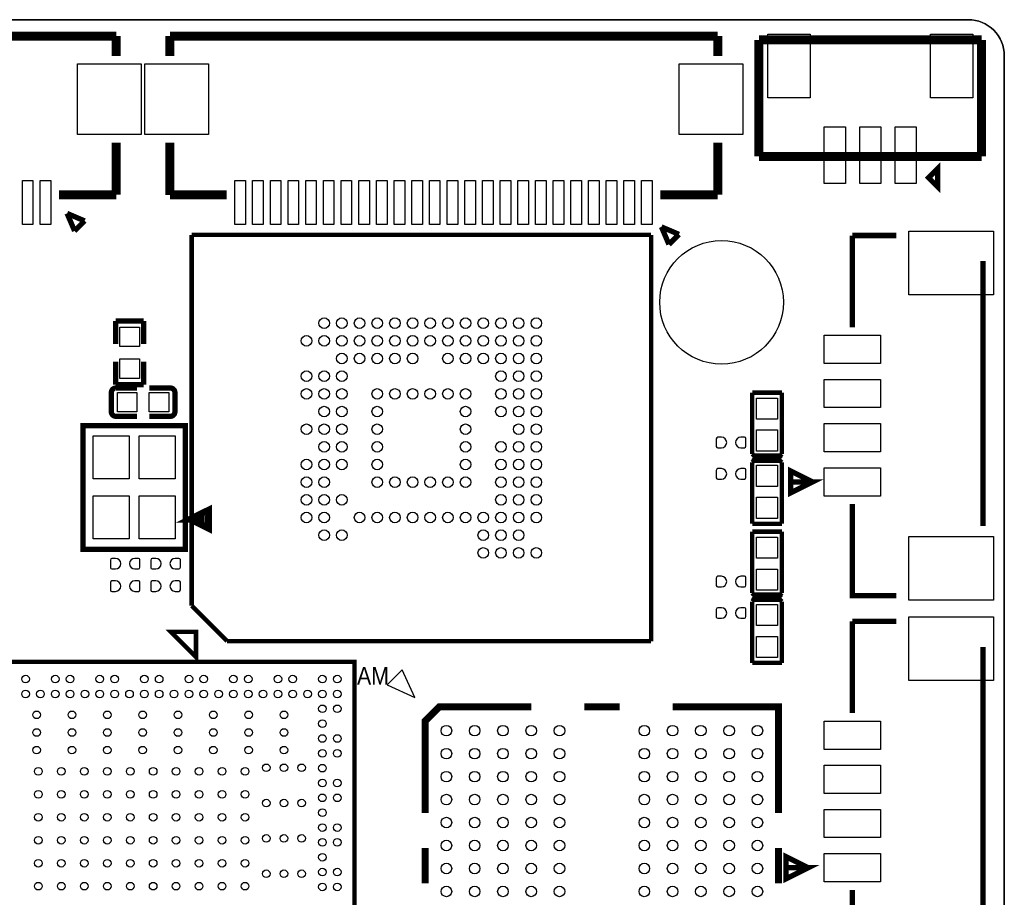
# Model space of a CAD drawing. Extents: x -24.7 to 25.4, y -24.8 to 25.2.
# Tile 6 of 6: x -2.5 to 25.4, y 0.3 to 25.2. Entities that reach past the tile are written whole.
import ezdxf

# ---------------------------------------------------------------- set-up
doc = ezdxf.new("R2010")
doc.units = 0
for name, color, linetype in [('BG_OUTLINE', 5, 'CONTINUOUS'), ('PG_SILKSCREEN_TOP', 254, 'CONTINUOUS'), ('PIN_TOP', 12, 'CONTINUOUS')]:
    doc.layers.add(name, color=color, linetype=linetype)

msp = doc.modelspace()

# ---------------------------------------------------------------- linework, layer by layer
at = {"layer": 'BG_OUTLINE'}
msp.add_lwpolyline([(-23.601172, 25.176734), (24.366728, 25.176734, -0.414214), (25.382728, 24.160734), (25.382728, -23.807166, -0.414214), (24.366728, -24.823166), (-23.601172, -24.823166, -0.414214), (-24.617172, -23.807166), (-24.617172, 24.160734, -0.414214), (-23.601172, 25.176734)], format="xyb", dxfattribs=at)
msp.add_lwpolyline([(-24.617172, 24.160734), (-24.617172, -23.807166, 0.414214), (-23.601172, -24.823166), (24.366728, -24.823166, 0.414214), (25.382728, -23.807166), (25.382728, 24.160734, 0.414214), (24.366728, 25.176734), (-23.601172, 25.176734, 0.414214)], format="xyb", close=True, dxfattribs=at)
at = {"layer": 'PG_SILKSCREEN_TOP'}
for points, const_width in [([(0.25654, 24.71166), (-15.24254, 24.71166)], 0.254), ([(0.25654, 24.71166), (0.25654, 24.15286)], 0.254), ([(1.77546, 24.71166), (1.77546, 24.15286)], 0.254), ([(17.27454, 24.71166), (1.77546, 24.71166)], 0.254), ([(17.27454, 24.71166), (17.27454, 24.15286)], 0.254), ([(18.4404, 24.60498), (18.4404, 21.30552)], 0.254), ([(24.7396, 24.60498), (18.4404, 24.60498)], 0.254), ([(24.7396, 24.60498), (24.7396, 21.30552)], 0.254), ([(0.25654, 21.6916), (0.25654, 20.22348)], 0.254), ([(1.77546, 21.6916), (1.77546, 20.2184)], 0.254), ([(17.27454, 21.6916), (17.27454, 20.22348)], 0.254), ([(24.7396, 21.30552), (18.4404, 21.30552)], 0.254), ([(23.495, 20.955), (23.495, 20.447), (23.241, 20.701), (23.495, 20.955)], 0.1524), ([(0.25654, 20.2184), (-1.36906, 20.2184)], 0.254), ([(3.37566, 20.2184), (1.77546, 20.2184)], 0.254), ([(17.27454, 20.2184), (15.64894, 20.2184)], 0.254), ([(-1.135126, 19.69262), (-0.639318, 19.480784)], 0.14986), ([(-0.923036, 19.197066), (-1.135126, 19.69262)], 0.14986), ([(-0.923036, 19.197066), (-0.639318, 19.480784)], 0.14986), ([(15.681452, 19.31162), (16.17726, 19.099784)], 0.14986), ([(15.893542, 18.816066), (15.681452, 19.31162)], 0.14986), ([(2.39014, 8.5852), (2.39014, 19.08556)], 0.127), ([(2.39014, 19.08556), (15.38986, 19.08556)], 0.127), ([(15.38986, 19.08556), (15.38986, 7.58444)], 0.127), ([(15.893542, 18.816066), (16.17726, 19.099784)], 0.14986), ([(22.33168, 19.06778), (21.082, 19.06778)], 0.1524), ([(21.082, 19.06778), (21.082, 16.46936)], 0.1524), ([(24.78278, 10.84326), (24.78278, 18.34388)], 0.1524), ([(0.23622, 16.64716), (1.03378, 16.64716)], 0.14986), ([(0.23622, 15.99692), (0.23622, 16.64716)], 0.14986), ([(1.03378, 16.64716), (1.03378, 15.99692)], 0.14986), ([(0.23622, 15.49908), (0.23622, 14.84884)], 0.14986), ([(1.03378, 14.84884), (1.03378, 15.49908)], 0.14986), ([(0.23622, 14.84884), (1.03378, 14.84884)], 0.14986), ([(0.24384, 14.74978), (0.84074, 14.74978)], 0.14986), ([(1.78816, 14.74978), (1.19126, 14.74978)], 0.14986), ([(0.11684, 14.07668), (0.11684, 14.62278)], 0.14986), ([(1.91516, 14.62278), (1.91516, 14.07668)], 0.14986), ([(18.2499, 14.62024), (19.0881, 14.62024)], 0.127), ([(18.2499, 12.88288), (18.2499, 14.62024)], 0.127), ([(19.0881, 14.62024), (19.0881, 12.88288)], 0.127), ([(0.24384, 13.94968), (0.84074, 13.94968)], 0.14986), ([(1.78816, 13.94968), (1.19126, 13.94968)], 0.14986), ([(-0.68834, 12.28852), (-0.68834, 13.68806), (2.21234, 13.68806), (2.21234, 10.18794), (-0.68834, 10.18794), (-0.68834, 12.28852)], 0.1524), ([(18.3896, 12.74318), (18.2499, 12.88288)], 0.127), ([(18.2499, 12.64412), (18.3896, 12.78382)], 0.127), ([(18.26768, 12.68984), (18.36928, 12.7889)], 0.127), ([(18.39468, 12.7381), (18.29308, 12.83716)], 0.127), ([(18.29308, 12.83716), (19.07032, 12.83716)], 0.127), ([(19.04492, 12.83716), (18.29308, 12.83716)], 0.127), ([(18.36928, 12.7889), (18.94332, 12.7889)], 0.127), ([(18.3896, 12.78382), (18.9484, 12.78382)], 0.127), ([(18.94332, 12.7889), (19.04492, 12.68984)], 0.127), ([(19.0881, 12.88288), (18.9484, 12.74318)], 0.127), ([(18.9484, 12.78382), (19.0881, 12.64412)], 0.127), ([(19.07032, 12.83716), (18.96872, 12.7381)], 0.127), ([(19.0881, 12.88288), (19.04492, 12.83716)], 0.127), ([(18.2499, 12.64412), (18.29308, 12.68984)], 0.127), ([(18.2499, 10.90676), (18.2499, 12.64412)], 0.127), ([(19.04492, 12.68984), (18.26768, 12.68984)], 0.127), ([(18.29308, 12.68984), (19.04492, 12.68984)], 0.127), ([(18.9484, 12.74318), (18.3896, 12.74318)], 0.127), ([(18.96872, 12.7381), (18.39468, 12.7381)], 0.127), ([(19.0881, 12.64412), (19.0881, 10.90676)], 0.127), ([(19.95932, 12.09294), (19.33448, 12.40536), (19.33448, 11.78052), (19.95932, 12.09294), (19.33448, 12.09294)], 0.1524), ([(2.3622, 11.03884), (2.86258, 10.78738), (2.86258, 11.28776), (2.3622, 11.03884), (2.76098, 11.03884)], 0.20066), ([(21.082, 11.4681), (21.082, 8.86968), (22.33168, 8.86968)], 0.1524), ([(19.0881, 10.90676), (18.2499, 10.90676)], 0.127), ([(18.2499, 10.68324), (19.0881, 10.68324)], 0.127), ([(18.2499, 8.94588), (18.2499, 10.68324)], 0.127), ([(19.0881, 10.68324), (19.0881, 8.94588)], 0.127), ([(18.3896, 8.80618), (18.2499, 8.94588)], 0.127), ([(18.26768, 8.75284), (18.36928, 8.8519)], 0.127), ([(18.39468, 8.8011), (18.29308, 8.90016)], 0.127), ([(18.29308, 8.90016), (19.07032, 8.90016)], 0.127), ([(19.04492, 8.90016), (18.29308, 8.90016)], 0.127), ([(18.36928, 8.8519), (18.94332, 8.8519)], 0.127), ([(18.94332, 8.8519), (19.04492, 8.75284)], 0.127), ([(19.0881, 8.94588), (18.9484, 8.80618)], 0.127), ([(19.07032, 8.90016), (18.96872, 8.8011)], 0.127), ([(19.0881, 8.94588), (19.04492, 8.90016)], 0.127), ([(3.3909, 7.58444), (2.39014, 8.5852)], 0.127), ([(18.2499, 8.70712), (18.3896, 8.84682)], 0.127), ([(18.2499, 8.70712), (18.29308, 8.75284)], 0.127), ([(18.2499, 6.96976), (18.2499, 8.70712)], 0.127), ([(19.04492, 8.75284), (18.26768, 8.75284)], 0.127), ([(18.29308, 8.75284), (19.04492, 8.75284)], 0.127), ([(18.3896, 8.84682), (18.9484, 8.84682)], 0.127), ([(18.9484, 8.80618), (18.3896, 8.80618)], 0.127), ([(18.96872, 8.8011), (18.39468, 8.8011)], 0.127), ([(18.9484, 8.84682), (19.0881, 8.70712)], 0.127), ([(19.0881, 8.70712), (19.0881, 6.96976)], 0.127), ([(22.33168, 8.14578), (21.082, 8.14578)], 0.1524), ([(21.082, 8.14578), (21.082, 5.54736)], 0.1524), ([(2.51333, 7.84733), (1.80467, 7.84733), (2.51333, 7.13867), (2.51333, 7.84733)], 0.127), ([(15.38986, 7.58444), (3.3909, 7.58444)], 0.127), ([(24.78278, -0.07874), (24.78278, 7.42188)], 0.1524), ([(6.999986, -6.999986), (-6.999986, -6.999986), (-6.999986, 6.999986), (6.999986, 6.999986), (6.999986, -6.999986)], 0.124968), ([(19.0881, 6.96976), (18.2499, 6.96976)], 0.127), ([(8.997188, 2.725674), (8.997188, 5.325618), (9.397238, 5.725668), (11.997182, 5.725668)], 0.199898), ([(13.497052, 5.725668), (14.497304, 5.725668)], 0.199898), ([(15.997174, 5.725668), (18.997168, 5.725668), (18.997168, 2.725674)], 0.199898), ([(8.997188, 0.725678), (8.997188, 1.725676)], 0.199898), ([(18.997168, 0.725678), (18.997168, 1.725676)], 0.199898), ([(19.83232, 1.17094), (19.20748, 1.48336), (19.20748, 0.85852), (19.83232, 1.17094), (19.20748, 1.17094)], 0.1524), ([(21.082, 0.5461), (21.082, -2.05232), (22.33168, -2.05232)], 0.1524)]:
    msp.add_lwpolyline(points, dxfattribs=dict(at, const_width=const_width))
at = {"layer": 'PG_SILKSCREEN_TOP', "const_width": 0.14986}
for points in [[(0.11684, 14.62278, -0.417353), (0.24384, 14.74978)], [(1.78816, 14.74978, -0.417353), (1.91516, 14.62278)], [(0.24384, 13.94968, -0.413814), (0.11684, 14.07668)], [(1.91516, 14.07668, -0.413814), (1.78816, 13.94968)]]:
    msp.add_lwpolyline(points, format="xyb", dxfattribs=at)
at = {"layer": 'PG_SILKSCREEN_TOP'}
msp.add_lwpolyline([(8.345678, 6.769862), (7.921498, 6.345682), (8.699246, 5.99186)], close=True, dxfattribs=at)
at = {"layer": 'PIN_TOP'}
for points in [[(19.8882, 24.76881), (19.8882, 22.96795), (18.68932, 22.96795), (18.68932, 24.76881)], [(24.49068, 24.76881), (24.49068, 22.96795), (23.2918, 22.96795), (23.2918, 24.76881)], [(0.964057, 23.92299), (0.964057, 21.92401), (-0.837057, 21.92401), (-0.837057, 23.92299)], [(2.869057, 23.92299), (2.869057, 21.92401), (1.067943, 21.92401), (1.067943, 23.92299)], [(17.982057, 23.92299), (17.982057, 21.92401), (16.180943, 21.92401), (16.180943, 23.92299)], [(20.88896, 22.14372), (20.88896, 20.54352), (20.28952, 20.54352), (20.28952, 22.14372)], [(21.88972, 22.14372), (21.88972, 20.54352), (21.29028, 20.54352), (21.29028, 22.14372)], [(22.89048, 22.14372), (22.89048, 20.54352), (22.29104, 20.54352), (22.29104, 22.14372)], [(-2.10058, 20.62734), (-2.10058, 19.37766), (-2.4003, 19.37766), (-2.4003, 20.62734)], [(-1.6002, 20.62734), (-1.6002, 19.37766), (-1.89992, 19.37766), (-1.89992, 20.62734)], [(3.91414, 20.62734), (3.91414, 19.37766), (3.61442, 19.37766), (3.61442, 20.62734)], [(4.41452, 20.62734), (4.41452, 19.37766), (4.1148, 19.37766), (4.1148, 20.62734)], [(4.9149, 20.62734), (4.9149, 19.37766), (4.61518, 19.37766), (4.61518, 20.62734)], [(5.41528, 20.62734), (5.41528, 19.37766), (5.11556, 19.37766), (5.11556, 20.62734)], [(5.91566, 20.62734), (5.91566, 19.37766), (5.61594, 19.37766), (5.61594, 20.62734)], [(6.41604, 20.62734), (6.41604, 19.37766), (6.11632, 19.37766), (6.11632, 20.62734)], [(6.91642, 20.62734), (6.91642, 19.37766), (6.6167, 19.37766), (6.6167, 20.62734)], [(7.4168, 20.62734), (7.4168, 19.37766), (7.11708, 19.37766), (7.11708, 20.62734)], [(7.91718, 20.62734), (7.91718, 19.37766), (7.61746, 19.37766), (7.61746, 20.62734)], [(8.41756, 20.62734), (8.41756, 19.37766), (8.11784, 19.37766), (8.11784, 20.62734)], [(8.91794, 20.62734), (8.91794, 19.37766), (8.61822, 19.37766), (8.61822, 20.62734)], [(9.41578, 20.62734), (9.41578, 19.37766), (9.11606, 19.37766), (9.11606, 20.62734)], [(9.91616, 20.62734), (9.91616, 19.37766), (9.61644, 19.37766), (9.61644, 20.62734)], [(10.41654, 20.62734), (10.41654, 19.37766), (10.11682, 19.37766), (10.11682, 20.62734)], [(10.91692, 20.62734), (10.91692, 19.37766), (10.6172, 19.37766), (10.6172, 20.62734)], [(11.4173, 20.62734), (11.4173, 19.37766), (11.11758, 19.37766), (11.11758, 20.62734)], [(11.91768, 20.62734), (11.91768, 19.37766), (11.61796, 19.37766), (11.61796, 20.62734)], [(12.41552, 20.62734), (12.41552, 19.37766), (12.1158, 19.37766), (12.1158, 20.62734)], [(12.9159, 20.62734), (12.9159, 19.37766), (12.61618, 19.37766), (12.61618, 20.62734)], [(13.41628, 20.62734), (13.41628, 19.37766), (13.11656, 19.37766), (13.11656, 20.62734)], [(13.91666, 20.62734), (13.91666, 19.37766), (13.61694, 19.37766), (13.61694, 20.62734)], [(14.41704, 20.62734), (14.41704, 19.37766), (14.11732, 19.37766), (14.11732, 20.62734)], [(14.91742, 20.62734), (14.91742, 19.37766), (14.6177, 19.37766), (14.6177, 20.62734)], [(15.4178, 20.62734), (15.4178, 19.37766), (15.11808, 19.37766), (15.11808, 20.62734)], [(25.08123, 17.39265), (22.68093, 17.39265), (22.68093, 19.19351), (25.08123, 19.19351)], [(0.90932, 15.92326), (0.36068, 15.92326), (0.36068, 16.4719), (0.90932, 16.4719)], [(21.8821, 15.44447), (20.2819, 15.44447), (20.2819, 16.24457), (21.8821, 16.24457)], [(0.90932, 15.0241), (0.36068, 15.0241), (0.36068, 15.57274), (0.90932, 15.57274)], [(21.8821, 14.19479), (20.2819, 14.19479), (20.2819, 14.99489), (21.8821, 14.99489)], [(0.2921, 14.07668), (0.2921, 14.62532), (0.84074, 14.62532), (0.84074, 14.07668)], [(1.19126, 14.07668), (1.19126, 14.62532), (1.7399, 14.62532), (1.7399, 14.07668)], [(18.36928, 14.46784), (18.96872, 14.46784), (18.96872, 13.8684), (18.36928, 13.8684)], [(21.8821, 12.94511), (20.2819, 12.94511), (20.2819, 13.74521), (21.8821, 13.74521)], [(0.61976, 12.1793), (-0.39624, 12.1793), (-0.39624, 13.3985), (0.61976, 13.3985)], [(1.92024, 12.1793), (0.90424, 12.1793), (0.90424, 13.3985), (1.92024, 13.3985)], [(18.36928, 13.5636), (18.96872, 13.5636), (18.96872, 12.96416), (18.36928, 12.96416)], [(18.96872, 11.9634), (18.36928, 11.9634), (18.36928, 12.56284), (18.96872, 12.56284)], [(21.8821, 11.69289), (20.2819, 11.69289), (20.2819, 12.49299), (21.8821, 12.49299)], [(0.61976, 10.4775), (-0.39624, 10.4775), (-0.39624, 11.6967), (0.61976, 11.6967)], [(1.92024, 10.4775), (0.90424, 10.4775), (0.90424, 11.6967), (1.92024, 11.6967)], [(18.96872, 11.05916), (18.36928, 11.05916), (18.36928, 11.6586), (18.96872, 11.6586)], [(18.36928, 10.53084), (18.96872, 10.53084), (18.96872, 9.9314), (18.36928, 9.9314)], [(25.08123, 8.74395), (22.68093, 8.74395), (22.68093, 10.54481), (25.08123, 10.54481)], [(18.36928, 9.6266), (18.96872, 9.6266), (18.96872, 9.02716), (18.36928, 9.02716)], [(18.96872, 8.0264), (18.36928, 8.0264), (18.36928, 8.62584), (18.96872, 8.62584)], [(25.08123, 6.47065), (22.68093, 6.47065), (22.68093, 8.27151), (25.08123, 8.27151)], [(18.96872, 7.12216), (18.36928, 7.12216), (18.36928, 7.7216), (18.96872, 7.7216)], [(21.8821, 4.52247), (20.2819, 4.52247), (20.2819, 5.32257), (21.8821, 5.32257)], [(21.8821, 3.27279), (20.2819, 3.27279), (20.2819, 4.07289), (21.8821, 4.07289)], [(21.8821, 2.02311), (20.2819, 2.02311), (20.2819, 2.82321), (21.8821, 2.82321)], [(21.8821, 0.77089), (20.2819, 0.77089), (20.2819, 1.57099), (21.8821, 1.57099)]]:
    msp.add_lwpolyline(points, close=True, dxfattribs=at)
for points in [[(17.37868, 13.35786), (17.27708, 13.35786, 0.382065), (17.2339, 13.3096), (17.2339, 13.0937, 0.358765), (17.27708, 13.05814), (17.37868, 13.05814, 0.99952)], [(17.92732, 13.05814), (18.02892, 13.05814, 0.382065), (18.0721, 13.1064), (18.0721, 13.3223, 0.358765), (18.02892, 13.35786), (17.92732, 13.35786, 0.99952)], [(17.37868, 12.46886), (17.27708, 12.46886, 0.382065), (17.2339, 12.4206), (17.2339, 12.2047, 0.358765), (17.27708, 12.16914), (17.37868, 12.16914, 0.99952)], [(17.92732, 12.16914), (18.02892, 12.16914, 0.382065), (18.0721, 12.2174), (18.0721, 12.4333, 0.358765), (18.02892, 12.46886), (17.92732, 12.46886, 0.99952)], [(0.23368, 9.92886), (0.13208, 9.92886, 0.382065), (0.0889, 9.8806), (0.0889, 9.6647, 0.358765), (0.13208, 9.62914), (0.23368, 9.62914, 0.99952)], [(0.78232, 9.62914), (0.88392, 9.62914, 0.382065), (0.9271, 9.6774), (0.9271, 9.8933, 0.358765), (0.88392, 9.92886), (0.78232, 9.92886, 0.99952)], [(1.37668, 9.92886), (1.27508, 9.92886, 0.382065), (1.2319, 9.8806), (1.2319, 9.6647, 0.358765), (1.27508, 9.62914), (1.37668, 9.62914, 0.99952)], [(1.92532, 9.62914), (2.02692, 9.62914, 0.382065), (2.0701, 9.6774), (2.0701, 9.8933, 0.358765), (2.02692, 9.92886), (1.92532, 9.92886, 0.99952)], [(0.23368, 9.29386), (0.13208, 9.29386, 0.382065), (0.0889, 9.2456), (0.0889, 9.0297, 0.358765), (0.13208, 8.99414), (0.23368, 8.99414, 0.99952)], [(0.78232, 8.99414), (0.88392, 8.99414, 0.382065), (0.9271, 9.0424), (0.9271, 9.2583, 0.358765), (0.88392, 9.29386), (0.78232, 9.29386, 0.99952)], [(1.37668, 9.29386), (1.27508, 9.29386, 0.382065), (1.2319, 9.2456), (1.2319, 9.0297, 0.358765), (1.27508, 8.99414), (1.37668, 8.99414, 0.99952)], [(1.92532, 8.99414), (2.02692, 8.99414, 0.382065), (2.0701, 9.0424), (2.0701, 9.2583, 0.358765), (2.02692, 9.29386), (1.92532, 9.29386, 0.99952)], [(17.37868, 9.42086), (17.27708, 9.42086, 0.382065), (17.2339, 9.3726), (17.2339, 9.1567, 0.358765), (17.27708, 9.12114), (17.37868, 9.12114, 0.99952)], [(17.92732, 9.12114), (18.02892, 9.12114, 0.382065), (18.0721, 9.1694), (18.0721, 9.3853, 0.358765), (18.02892, 9.42086), (17.92732, 9.42086, 0.99952)], [(17.37868, 8.53186), (17.27708, 8.53186, 0.382065), (17.2339, 8.4836), (17.2339, 8.2677, 0.358765), (17.27708, 8.23214), (17.37868, 8.23214, 0.99952)], [(17.92732, 8.23214), (18.02892, 8.23214, 0.382065), (18.0721, 8.2804), (18.0721, 8.4963, 0.358765), (18.02892, 8.53186), (17.92732, 8.53186, 0.99952)]]:
    msp.add_lwpolyline(points, format="xyb", close=True, dxfattribs=at)
for centre, radius in [((17.382744, 17.17675), 1.75006), ((6.13918, 16.5862), 0.14986), ((6.63956, 16.5862), 0.14986), ((7.13994, 16.5862), 0.14986), ((7.64032, 16.5862), 0.14986), ((8.1407, 16.5862), 0.14986), ((8.64108, 16.5862), 0.14986), ((9.13892, 16.5862), 0.14986), ((9.6393, 16.5862), 0.14986), ((10.13968, 16.5862), 0.14986), ((10.64006, 16.5862), 0.14986), ((11.14044, 16.5862), 0.14986), ((11.64082, 16.5862), 0.14986), ((12.1412, 16.5862), 0.14986), ((5.6388, 16.08582), 0.14986), ((6.13918, 16.08582), 0.14986), ((6.63956, 16.08582), 0.14986), ((7.13994, 16.08582), 0.14986), ((7.64032, 16.08582), 0.14986), ((8.1407, 16.08582), 0.14986), ((8.64108, 16.08582), 0.14986), ((9.13892, 16.08582), 0.14986), ((9.6393, 16.08582), 0.14986), ((10.13968, 16.08582), 0.14986), ((10.64006, 16.08582), 0.14986), ((11.14044, 16.08582), 0.14986), ((11.64082, 16.08582), 0.14986), ((12.1412, 16.08582), 0.14986), ((6.63956, 15.58544), 0.14986), ((7.13994, 15.58544), 0.14986), ((7.64032, 15.58544), 0.14986), ((8.1407, 15.58544), 0.14986), ((8.64108, 15.58544), 0.14986), ((9.6393, 15.58544), 0.14986), ((10.13968, 15.58544), 0.14986), ((10.64006, 15.58544), 0.14986), ((11.14044, 15.58544), 0.14986), ((11.64082, 15.58544), 0.14986), ((12.1412, 15.58544), 0.14986), ((5.6388, 15.08506), 0.14986), ((5.6388, 15.08506), 0.14986), ((5.6388, 15.08506), 0.14986), ((5.6388, 15.08506), 0.14986), ((5.6388, 15.08506), 0.14986), ((5.6388, 15.08506), 0.14986), ((6.13918, 15.08506), 0.14986), ((6.63956, 15.08506), 0.14986), ((11.14044, 15.08506), 0.14986), ((11.64082, 15.08506), 0.14986), ((12.1412, 15.08506), 0.14986), ((5.6388, 14.58468), 0.14986), ((6.13918, 14.58468), 0.14986), ((6.63956, 14.58468), 0.14986), ((7.64032, 14.58468), 0.14986), ((8.1407, 14.58468), 0.14986), ((8.64108, 14.58468), 0.14986), ((9.13892, 14.58468), 0.14986), ((9.6393, 14.58468), 0.14986), ((10.13968, 14.58468), 0.14986), ((11.14044, 14.58468), 0.14986), ((11.64082, 14.58468), 0.14986), ((12.1412, 14.58468), 0.14986), ((6.13918, 14.0843), 0.14986), ((6.63956, 14.0843), 0.14986), ((7.64032, 14.0843), 0.14986), ((10.13968, 14.0843), 0.14986), ((11.14044, 14.0843), 0.14986), ((11.64082, 14.0843), 0.14986), ((12.1412, 14.0843), 0.14986), ((5.6388, 13.58392), 0.14986), ((6.13918, 13.58392), 0.14986), ((6.63956, 13.58392), 0.14986), ((7.64032, 13.58392), 0.14986), ((10.13968, 13.58392), 0.14986), ((11.64082, 13.58392), 0.14986), ((12.1412, 13.58392), 0.14986), ((6.13918, 13.08608), 0.14986), ((6.63956, 13.08608), 0.14986), ((7.64032, 13.08608), 0.14986), ((10.13968, 13.08608), 0.14986), ((11.14044, 13.08608), 0.14986), ((11.64082, 13.08608), 0.14986), ((12.1412, 13.08608), 0.14986), ((5.6388, 12.5857), 0.14986), ((6.13918, 12.5857), 0.14986), ((6.63956, 12.5857), 0.14986), ((7.64032, 12.5857), 0.14986), ((10.13968, 12.5857), 0.14986), ((11.14044, 12.5857), 0.14986), ((11.64082, 12.5857), 0.14986), ((12.1412, 12.5857), 0.14986), ((5.6388, 12.08532), 0.14986), ((6.13918, 12.08532), 0.14986), ((7.64032, 12.08532), 0.14986), ((8.1407, 12.08532), 0.14986), ((8.64108, 12.08532), 0.14986), ((9.13892, 12.08532), 0.14986), ((9.6393, 12.08532), 0.14986), ((10.13968, 12.08532), 0.14986), ((11.14044, 12.08532), 0.14986), ((11.64082, 12.08532), 0.14986), ((12.1412, 12.08532), 0.14986), ((5.6388, 11.58494), 0.14986), ((6.13918, 11.58494), 0.14986), ((6.63956, 11.58494), 0.14986), ((11.14044, 11.58494), 0.14986), ((11.64082, 11.58494), 0.14986), ((12.1412, 11.58494), 0.14986), ((5.6388, 11.08456), 0.14986), ((6.13918, 11.08456), 0.14986), ((7.13994, 11.08456), 0.14986), ((7.64032, 11.08456), 0.14986), ((8.1407, 11.08456), 0.14986), ((8.64108, 11.08456), 0.14986), ((9.13892, 11.08456), 0.14986), ((9.6393, 11.08456), 0.14986), ((10.13968, 11.08456), 0.14986), ((10.64006, 11.08456), 0.14986), ((11.14044, 11.08456), 0.14986), ((11.64082, 11.08456), 0.14986), ((12.1412, 11.08456), 0.14986), ((6.13918, 10.58418), 0.14986), ((6.63956, 10.58418), 0.14986), ((10.64006, 10.58418), 0.14986), ((11.14044, 10.58418), 0.14986), ((11.64082, 10.58418), 0.14986), ((10.64006, 10.0838), 0.14986), ((11.14044, 10.0838), 0.14986), ((11.14044, 10.0838), 0.14986), ((11.14044, 10.0838), 0.14986), ((11.14044, 10.0838), 0.14986), ((11.14044, 10.0838), 0.14986), ((11.14044, 10.0838), 0.14986), ((11.14044, 10.0838), 0.14986), ((11.14044, 10.0838), 0.14986), ((11.14044, 10.0838), 0.14986), ((11.64082, 10.0838), 0.14986), ((11.64082, 10.0838), 0.14986), ((11.64082, 10.0838), 0.14986), ((11.64082, 10.0838), 0.14986), ((11.64082, 10.0838), 0.14986), ((11.64082, 10.0838), 0.14986), ((11.64082, 10.0838), 0.14986), ((11.64082, 10.0838), 0.14986), ((11.64082, 10.0838), 0.14986), ((12.1412, 10.0838), 0.14986), ((12.1412, 10.0838), 0.14986), ((12.1412, 10.0838), 0.14986), ((12.1412, 10.0838), 0.14986), ((12.1412, 10.0838), 0.14986), ((12.1412, 10.0838), 0.14986), ((12.1412, 10.0838), 0.14986), ((-2.309876, 6.51002), 0.10795), ((-1.469898, 6.51002), 0.10795), ((-1.050036, 6.51002), 0.10795), ((-0.210058, 6.51002), 0.10795), ((0.210058, 6.51002), 0.10795), ((1.050036, 6.51002), 0.10795), ((1.469898, 6.51002), 0.10795), ((2.309876, 6.51002), 0.10795), ((2.729992, 6.51002), 0.10795), ((3.56997, 6.51002), 0.10795), ((3.990086, 6.51002), 0.10795), ((4.830064, 6.51002), 0.10795), ((5.249926, 6.51002), 0.10795), ((6.089904, 6.51002), 0.10795), ((6.51002, 6.51002), 0.10795), ((-2.309876, 6.089904), 0.10795), ((-1.890014, 6.089904), 0.10795), ((-1.469898, 6.089904), 0.10795), ((-1.050036, 6.089904), 0.10795), ((-0.62992, 6.089904), 0.10795), ((-0.210058, 6.089904), 0.10795), ((0.210058, 6.089904), 0.10795), ((0.62992, 6.089904), 0.10795), ((1.050036, 6.089904), 0.10795), ((1.469898, 6.089904), 0.10795), ((1.890014, 6.089904), 0.10795), ((2.309876, 6.089904), 0.10795), ((2.729992, 6.089904), 0.10795), ((3.150108, 6.089904), 0.10795), ((3.56997, 6.089904), 0.10795), ((3.990086, 6.089904), 0.10795), ((4.409948, 6.089904), 0.10795), ((4.830064, 6.089904), 0.10795), ((5.249926, 6.089904), 0.10795), ((5.670042, 6.089904), 0.10795), ((6.089904, 6.089904), 0.10795), ((6.51002, 6.089904), 0.10795), ((-1.999996, 5.500116), 0.10795), ((-0.999998, 5.500116), 0.10795), ((0, 5.500116), 0.10795), ((0.999998, 5.500116), 0.10795), ((1.999996, 5.500116), 0.10795), ((2.999994, 5.500116), 0.10795), ((3.999992, 5.500116), 0.10795), ((4.99999, 5.500116), 0.10795), ((6.089904, 5.670042), 0.10795), ((6.51002, 5.670042), 0.10795), ((6.089904, 5.249926), 0.10795), ((-1.999996, 4.99999), 0.10795), ((-0.999998, 4.99999), 0.10795), ((0, 4.99999), 0.10795), ((0.999998, 4.99999), 0.10795), ((1.999996, 4.99999), 0.10795), ((2.999994, 4.99999), 0.10795), ((3.999992, 4.99999), 0.10795), ((4.99999, 4.99999), 0.10795), ((9.597136, 5.050536), 0.14986), ((10.397236, 5.050536), 0.14986), ((11.197082, 5.050536), 0.14986), ((11.997182, 5.050536), 0.14986), ((12.797282, 5.050536), 0.14986), ((15.197074, 5.050536), 0.14986), ((15.997174, 5.050536), 0.14986), ((16.797274, 5.050536), 0.14986), ((17.59712, 5.050536), 0.14986), ((18.39722, 5.050536), 0.14986), ((6.089904, 4.830064), 0.10795), ((6.51002, 4.830064), 0.10795), ((-1.999996, 4.500118), 0.10795), ((-0.999998, 4.500118), 0.10795), ((0, 4.500118), 0.10795), ((0.999998, 4.500118), 0.10795), ((1.999996, 4.500118), 0.10795), ((2.999994, 4.500118), 0.10795), ((3.999992, 4.500118), 0.10795), ((4.99999, 4.500118), 0.10795), ((6.089904, 4.409948), 0.10795), ((6.51002, 4.409948), 0.10795), ((9.597136, 4.40055), 0.14986), ((10.397236, 4.40055), 0.14986), ((11.197082, 4.40055), 0.14986), ((11.997182, 4.40055), 0.14986), ((12.797282, 4.40055), 0.14986), ((15.197074, 4.40055), 0.14986), ((15.997174, 4.40055), 0.14986), ((16.797274, 4.40055), 0.14986), ((17.59712, 4.40055), 0.14986), ((18.39722, 4.40055), 0.14986), ((-1.949958, 3.899916), 0.10795), ((-1.299972, 3.899916), 0.10795), ((-0.649986, 3.899916), 0.10795), ((0, 3.899916), 0.10795), ((0.649986, 3.899916), 0.10795), ((1.299972, 3.899916), 0.10795), ((1.949958, 3.899916), 0.10795), ((2.599944, 3.899916), 0.10795), ((3.24993, 3.899916), 0.10795), ((3.899916, 3.899916), 0.10795), ((4.500118, 3.999992), 0.10795), ((4.99999, 3.999992), 0.10795), ((5.500116, 3.999992), 0.10795), ((6.089904, 3.990086), 0.10795), ((9.597136, 3.750564), 0.14986), ((10.397236, 3.750564), 0.14986), ((11.197082, 3.750564), 0.14986), ((11.997182, 3.750564), 0.14986), ((12.797282, 3.750564), 0.14986), ((15.197074, 3.750564), 0.14986), ((15.997174, 3.750564), 0.14986), ((16.797274, 3.750564), 0.14986), ((17.59712, 3.750564), 0.14986), ((18.39722, 3.750564), 0.14986), ((6.089904, 3.56997), 0.10795), ((6.51002, 3.56997), 0.10795), ((-1.949958, 3.24993), 0.10795), ((-1.299972, 3.24993), 0.10795), ((-0.649986, 3.24993), 0.10795), ((0, 3.24993), 0.10795), ((0.649986, 3.24993), 0.10795), ((1.299972, 3.24993), 0.10795), ((1.949958, 3.24993), 0.10795), ((2.599944, 3.24993), 0.10795), ((3.24993, 3.24993), 0.10795), ((3.899916, 3.24993), 0.10795), ((4.500118, 2.999994), 0.10795), ((4.99999, 2.999994), 0.10795), ((5.500116, 2.999994), 0.10795), ((6.089904, 3.150108), 0.10795), ((6.51002, 3.150108), 0.10795), ((9.597136, 3.100578), 0.14986), ((10.397236, 3.100578), 0.14986), ((11.197082, 3.100578), 0.14986), ((11.997182, 3.100578), 0.14986), ((12.797282, 3.100578), 0.14986), ((15.197074, 3.100578), 0.14986), ((15.997174, 3.100578), 0.14986), ((16.797274, 3.100578), 0.14986), ((17.59712, 3.100578), 0.14986), ((18.39722, 3.100578), 0.14986), ((6.089904, 2.729992), 0.10795), ((-1.949958, 2.599944), 0.10795), ((-1.299972, 2.599944), 0.10795), ((-0.649986, 2.599944), 0.10795), ((0, 2.599944), 0.10795), ((0.649986, 2.599944), 0.10795), ((1.299972, 2.599944), 0.10795), ((1.949958, 2.599944), 0.10795), ((2.599944, 2.599944), 0.10795), ((3.24993, 2.599944), 0.10795), ((3.899916, 2.599944), 0.10795), ((9.597136, 2.450592), 0.14986), ((10.397236, 2.450592), 0.14986), ((11.197082, 2.450592), 0.14986), ((11.997182, 2.450592), 0.14986), ((12.797282, 2.450592), 0.14986), ((15.197074, 2.450592), 0.14986), ((15.997174, 2.450592), 0.14986), ((16.797274, 2.450592), 0.14986), ((17.59712, 2.450592), 0.14986), ((18.39722, 2.450592), 0.14986), ((6.089904, 2.309876), 0.10795), ((6.51002, 2.309876), 0.10795), ((-1.949958, 1.949958), 0.10795), ((-1.299972, 1.949958), 0.10795), ((-0.649986, 1.949958), 0.10795), ((0, 1.949958), 0.10795), ((0.649986, 1.949958), 0.10795), ((1.299972, 1.949958), 0.10795), ((1.949958, 1.949958), 0.10795), ((2.599944, 1.949958), 0.10795), ((3.24993, 1.949958), 0.10795), ((3.899916, 1.949958), 0.10795), ((4.500118, 1.999996), 0.10795), ((4.99999, 1.999996), 0.10795), ((5.500116, 1.999996), 0.10795), ((6.089904, 1.890014), 0.10795), ((6.51002, 1.890014), 0.10795), ((9.597136, 1.800606), 0.14986), ((10.397236, 1.800606), 0.14986), ((11.197082, 1.800606), 0.14986), ((11.997182, 1.800606), 0.14986), ((12.797282, 1.800606), 0.14986), ((15.197074, 1.800606), 0.14986), ((15.997174, 1.800606), 0.14986), ((16.797274, 1.800606), 0.14986), ((17.59712, 1.800606), 0.14986), ((18.39722, 1.800606), 0.14986), ((-1.949958, 1.299972), 0.10795), ((-1.299972, 1.299972), 0.10795), ((-0.649986, 1.299972), 0.10795), ((0, 1.299972), 0.10795), ((0.649986, 1.299972), 0.10795), ((1.299972, 1.299972), 0.10795), ((1.949958, 1.299972), 0.10795), ((2.599944, 1.299972), 0.10795), ((3.24993, 1.299972), 0.10795), ((3.899916, 1.299972), 0.10795), ((6.089904, 1.469898), 0.10795), ((6.089904, 1.050036), 0.10795), ((6.51002, 1.050036), 0.10795), ((9.597136, 1.15062), 0.14986), ((10.397236, 1.15062), 0.14986), ((11.197082, 1.15062), 0.14986), ((11.997182, 1.15062), 0.14986), ((12.797282, 1.15062), 0.14986), ((15.197074, 1.15062), 0.14986), ((15.997174, 1.15062), 0.14986), ((16.797274, 1.15062), 0.14986), ((17.59712, 1.15062), 0.14986), ((18.39722, 1.15062), 0.14986), ((4.500118, 0.999998), 0.10795), ((4.99999, 0.999998), 0.10795), ((5.500116, 0.999998), 0.10795), ((-1.949958, 0.649986), 0.10795), ((-1.299972, 0.649986), 0.10795), ((-0.649986, 0.649986), 0.10795), ((0, 0.649986), 0.10795), ((0.649986, 0.649986), 0.10795), ((1.299972, 0.649986), 0.10795), ((1.949958, 0.649986), 0.10795), ((2.599944, 0.649986), 0.10795), ((3.24993, 0.649986), 0.10795), ((3.899916, 0.649986), 0.10795), ((6.089904, 0.62992), 0.10795), ((6.51002, 0.62992), 0.10795), ((9.597136, 0.500634), 0.14986), ((10.397236, 0.500634), 0.14986), ((11.197082, 0.500634), 0.14986), ((11.997182, 0.500634), 0.14986), ((12.797282, 0.500634), 0.14986), ((15.197074, 0.500634), 0.14986), ((15.997174, 0.500634), 0.14986), ((16.797274, 0.500634), 0.14986), ((17.59712, 0.500634), 0.14986), ((18.39722, 0.500634), 0.14986)]:
    msp.add_circle(centre, radius, dxfattribs=at)

# ---------------------------------------------------------------- texts
at = {"layer": 'PG_SILKSCREEN_TOP', "width": 0.899949}
msp.add_text('AM', height=0.500126, dxfattribs=at).set_placement((7.068058, 6.354064))

doc.saveas('drawing.dxf')
